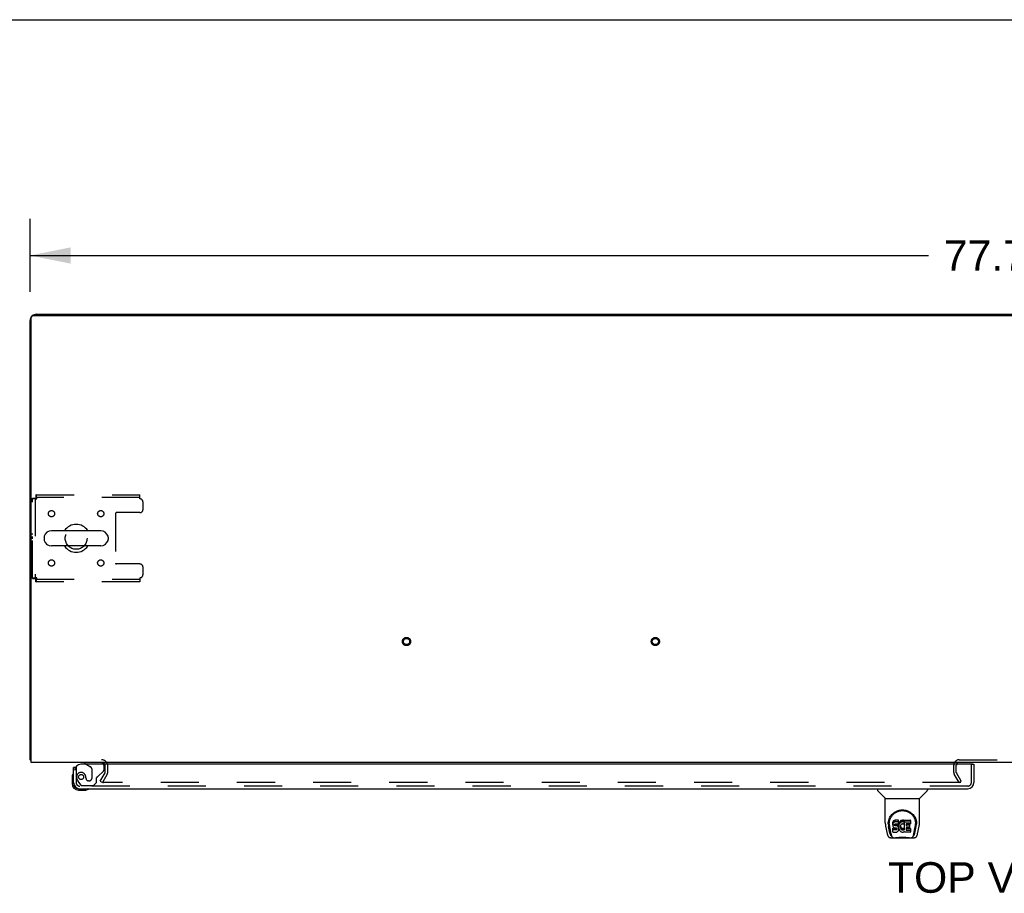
# Model space of a CAD drawing. Header units: inches. Extents: x 0 to 278, y 0 to 180.
# Tile 57 of 67: x 56 to 96, y 145 to 180. Entities that reach past the tile are written whole.
import ezdxf

# ---------------------------------------------------------------- set-up
doc = ezdxf.new("R2010")
doc.units = ezdxf.units.IN
doc.header["$LTSCALE"] = 15.310625
doc.header["$MEASUREMENT"] = 0
doc.linetypes.add('HIDDEN', pattern=[0.2, 0.1, -0.1])
doc.layers.get('0').update_dxf_attribs({"linetype": 'CONTINUOUS'})
for name, color, linetype in [('DEFAULT_2', 8, 'HIDDEN'), ('DIMENSIONS', 7, 'CONTINUOUS'), ('LEFTHAND_DOOR_ASSEMBLY', 7, 'CONTINUOUS'), ('WITNESSMARKS', 7, 'CONTINUOUS')]:
    doc.layers.add(name, color=color, linetype=linetype)
doc.styles.get("Standard").update_dxf_attribs({"font": 'arial.ttf'})
doc.dimstyles.new('DIMSTYLE_1', dxfattribs={"dimtxt": 1.228125, "dimasz": 1.6375, "dimexe": 0.09, "dimexo": 0.07, "dimgap": 0.0375, "dimtad": 0, "dimtih": 1, "dimtoh": 1, "dimzin": 4, "dimdsep": 46, "dimtxsty": 'Standard', "dimblk": '_FILLED', "dimblk1": '_FILLED', "dimblk2": '_FILLED', "dimcen": 0.09, "dimadec": 3, "dimazin": 1, "dimtfac": 1, "dimtdec": 3, "dimtofl": 0, "dimtmove": 0, "dimatfit": 3, "dimldrblk": '_FILLED', "dimfxl": 0, "dimtolj": 1, "dimtzin": 4, "dimarcsym": 0})

# ---------------------------------------------------------------- blocks, each defined once
blk = doc.blocks.new('_FILLED')
at = {"color": 0, "linetype": 'ByBlock'}
blk.add_solid([(0, 0), (-1, 0.2), (-1, -0.2)], dxfattribs=at)
blk = doc.blocks.new('*D1')
at = {"layer": 'DIMENSIONS', "color": 2, "linetype": 'Continuous'}
for p, q in [((56.702, 169.189), (56.702, 172.126)), ((134.452, 169.189), (134.452, 172.126)), ((56.702, 170.652), (92.817, 170.652)), ((134.452, 170.652), (98.337, 170.652))]:
    blk.add_line(p, q, dxfattribs=at)
at = {"layer": 'DIMENSIONS', "color": 2, "linetype": 'Continuous', "xscale": 1.6375, "yscale": 1.6375, "zscale": 1.6375, "rotation": 180}
blk.add_blockref('_FILLED', (56.702, 170.652), dxfattribs=at)
at = {"layer": 'DIMENSIONS', "color": 2, "linetype": 'Continuous', "xscale": 1.6375, "yscale": 1.6375, "zscale": 1.6375}
blk.add_blockref('_FILLED', (134.452, 170.652), dxfattribs=at)
at = {"layer": 'DIMENSIONS', "color": 2, "linetype": 'Continuous', "insert": (95.577, 171.266), "char_height": 1.2281, "width": 4.29159, "attachment_point": 2, "line_spacing_factor": 0.9}
blk.add_mtext('77.75', dxfattribs=at)

msp = doc.modelspace()

# ---------------------------------------------------------------- linework, layer by layer
at = {"color": 7, "linetype": 'Continuous'}
for p, q in [((0, 180.125), (278.375, 180.125)), ((64.202, 168.289), (64.202, 168.237)), ((64.202, 168.289), (126.952, 168.289)), ((95.577, 168.289), (95.577, 168.237)), ((59.543, 159.595), (57.568, 159.595)), ((57.268, 159.333), (57.268, 159.245)), ((59.843, 159.333), (59.843, 159.245)), ((59.543, 158.983), (57.568, 158.983)), ((56.754, 150.393), (56.702, 150.393))]:
    msp.add_line(p, q, dxfattribs=at)
at = {"color": 3, "linetype": 'Continuous'}
for p, q in [((56.814, 168.237), (134.34, 168.237)), ((56.948, 168.289), (64.202, 168.289)), ((56.702, 150.393), (56.702, 168.042)), ((56.754, 150.289), (56.754, 168.177)), ((134.4, 150.289), (56.754, 150.289))]:
    msp.add_line(p, q, dxfattribs=at)
for points in [[(56.73, 150.379), (56.726, 150.379), (56.722, 150.38), (56.719, 150.381), (56.717, 150.382), (56.714, 150.383), (56.711, 150.383), (56.709, 150.384), (56.707, 150.385), (56.705, 150.387), (56.704, 150.388), (56.703, 150.389), (56.702, 150.39), (56.702, 150.391), (56.702, 150.393)], [(56.754, 150.373), (56.754, 150.373), (56.75, 150.374), (56.745, 150.375), (56.741, 150.376), (56.737, 150.377), (56.73, 150.379)]]:
    msp.add_lwpolyline(points, dxfattribs=at)
for centre, radius, start, end in [((56.948, 168.042), 0.246, 140.5601, 180), ((56.814, 168.177), 0.06, 90, 180), ((56.948, 168.042), 0.246, 90, 129.4399), ((59.58, 150.146), 0.142, 26.4666, 90), ((94.046, 150.174), 0.115, 115.1781, 161.7549)]:
    msp.add_arc(centre, radius, start, end, dxfattribs=at)
at = {"color": 7, "linetype": 'Continuous'}
for centre, radius, start, end in [((57.568, 159.289), 0.306, 90, 164.3697), ((58.556, 159.289), 0.562, 32.9567, 147.0433), ((59.543, 159.289), 0.306, 15.6303, 90), ((57.412, 159.333), 0.144, 164.3697, 180), ((57.412, 159.245), 0.144, 180, 195.6303), ((57.568, 159.289), 0.306, 195.6303, 270), ((59.543, 159.289), 0.306, 270, 344.3697), ((59.7, 159.333), 0.144, 0, 15.6303), ((59.7, 159.245), 0.144, 344.3697, 360), ((58.556, 159.289), 0.562, 212.956, 327.044)]:
    msp.add_arc(centre, radius, start, end, dxfattribs=at)
at = {"layer": 'DEFAULT_2', "color": 8, "linetype": 'HIDDEN'}
for p, q in [((56.806, 157.673), (56.806, 160.905)), ((56.806, 160.905), (56.91, 160.905)), ((56.91, 160.905), (56.91, 157.673)), ((56.94, 161.039), (56.94, 160.935)), ((56.94, 161.039), (61.118, 161.039)), ((61.118, 160.935), (56.94, 160.935)), ((61.118, 160.872), (61.118, 161.039)), ((61.243, 160.445), (61.243, 160.747)), ((60.143, 160.29), (60.143, 158.288)), ((61.118, 160.32), (60.173, 160.32)), ((61.118, 158.258), (60.173, 158.258)), ((61.243, 157.831), (61.243, 158.133)), ((56.806, 157.673), (56.91, 157.673)), ((56.94, 157.539), (56.94, 157.643)), ((56.94, 157.643), (61.118, 157.643)), ((61.118, 157.539), (56.94, 157.539)), ((61.118, 157.706), (61.118, 157.539)), ((94.046, 150.393), (97.108, 150.393)), ((59.723, 149.885), (59.723, 150.146)), ((59.827, 149.885), (59.827, 150.146)), ((93.827, 149.885), (93.827, 150.174)), ((93.931, 149.885), (93.931, 150.174)), ((59.522, 149.528), (59.718, 149.868)), ((59.808, 149.816), (59.612, 149.476)), ((94.041, 149.476), (93.845, 149.816)), ((94.131, 149.528), (93.935, 149.868)), ((59.522, 149.528), (59.612, 149.476)), ((94.108, 149.476), (59.658, 149.476)), ((94.041, 149.476), (94.131, 149.528))]:
    msp.add_line(p, q, dxfattribs=at)
for points in [[(56.806, 160.905), (56.807, 160.903), (56.81, 160.9), (56.815, 160.898), (56.822, 160.896), (56.831, 160.893), (56.842, 160.891), (56.855, 160.888), (56.869, 160.886), (56.884, 160.884), (56.9, 160.881), (56.918, 160.879), (56.936, 160.877), (56.954, 160.874), (56.973, 160.872)], [(56.91, 160.905), (56.91, 160.903), (56.911, 160.9), (56.913, 160.898), (56.916, 160.896), (56.919, 160.893), (56.924, 160.891), (56.928, 160.888), (56.934, 160.886), (56.939, 160.884), (56.945, 160.881), (56.952, 160.879), (56.959, 160.877), (56.966, 160.874), (56.973, 160.872)], [(56.973, 160.872), (56.97, 160.891), (56.968, 160.909), (56.966, 160.927), (56.963, 160.944), (56.961, 160.961), (56.959, 160.976), (56.956, 160.99), (56.954, 161.003), (56.952, 161.013), (56.949, 161.022), (56.947, 161.03), (56.945, 161.035), (56.942, 161.038), (56.94, 161.039)], [(56.973, 160.872), (56.97, 160.879), (56.968, 160.886), (56.966, 160.893), (56.963, 160.899), (56.961, 160.905), (56.959, 160.911), (56.956, 160.917), (56.954, 160.921), (56.952, 160.925), (56.949, 160.929), (56.947, 160.931), (56.945, 160.933), (56.942, 160.935), (56.94, 160.935)], [(56.973, 157.706), (56.954, 157.704), (56.936, 157.701), (56.918, 157.699), (56.9, 157.697), (56.884, 157.694), (56.869, 157.692), (56.855, 157.689), (56.842, 157.687), (56.831, 157.685), (56.822, 157.682), (56.815, 157.68), (56.81, 157.678), (56.807, 157.675), (56.806, 157.673)], [(56.973, 157.706), (56.966, 157.704), (56.959, 157.701), (56.952, 157.699), (56.945, 157.697), (56.939, 157.694), (56.934, 157.692), (56.928, 157.689), (56.924, 157.687), (56.919, 157.685), (56.916, 157.682), (56.913, 157.68), (56.911, 157.678), (56.91, 157.675), (56.91, 157.673)], [(56.94, 157.539), (56.942, 157.54), (56.945, 157.543), (56.947, 157.548), (56.949, 157.555), (56.952, 157.565), (56.954, 157.575), (56.956, 157.588), (56.959, 157.602), (56.961, 157.617), (56.963, 157.633), (56.966, 157.651), (56.968, 157.669), (56.97, 157.687), (56.973, 157.706)], [(56.94, 157.643), (56.942, 157.643), (56.945, 157.645), (56.947, 157.646), (56.949, 157.649), (56.952, 157.653), (56.954, 157.657), (56.956, 157.661), (56.959, 157.667), (56.961, 157.672), (56.963, 157.679), (56.966, 157.685), (56.968, 157.692), (56.97, 157.699), (56.973, 157.706)], [(59.64, 149.502), (59.64, 149.5), (59.639, 149.498), (59.639, 149.496), (59.638, 149.494), (59.638, 149.494)], [(59.638, 149.494), (59.638, 149.492), (59.639, 149.49), (59.639, 149.488), (59.64, 149.486), (59.641, 149.485), (59.643, 149.483), (59.644, 149.482), (59.646, 149.48), (59.648, 149.479), (59.65, 149.478), (59.652, 149.477)], [(59.658, 149.476), (59.656, 149.477), (59.654, 149.477), (59.652, 149.477)]]:
    msp.add_lwpolyline(points, dxfattribs=at)
for centre, radius in [((57.566, 160.279), 0.125), ((59.545, 160.279), 0.125), ((58.556, 159.289), 0.438), ((57.566, 158.299), 0.125), ((59.545, 158.299), 0.125), ((71.834, 155.143), 0.164), ((71.834, 155.143), 0.124), ((81.834, 155.143), 0.164), ((81.834, 155.143), 0.124)]:
    msp.add_circle(centre, radius, dxfattribs=at)
for centre, radius, start, end in [((61.118, 160.747), 0.125, 0, 90), ((60.173, 160.29), 0.03, 90, 180), ((61.118, 160.445), 0.125, 270, 360), ((60.173, 158.288), 0.03, 180, 270), ((61.118, 158.133), 0.125, 0, 90), ((61.118, 157.831), 0.125, 270, 360), ((59.58, 150.146), 0.246, 0, 90), ((94.046, 150.174), 0.219, 90, 180), ((59.58, 150.146), 0.142, 0, 26.4666), ((94.046, 150.174), 0.115, 161.7549, 180), ((94.046, 150.174), 0.115, 90, 115.1781), ((59.69, 149.885), 0.033, 330, 360), ((59.69, 149.885), 0.137, 330, 360), ((93.964, 149.885), 0.137, 180, 210), ((93.964, 149.885), 0.033, 180, 210)]:
    msp.add_arc(centre, radius, start, end, dxfattribs=at)
at = {"layer": 'LEFTHAND_DOOR_ASSEMBLY', "color": 3, "linetype": 'Continuous'}
for p, q in [((58.452, 149.477), (58.452, 150.085)), ((94.577, 150.21), (58.744, 150.21)), ((94.639, 150.21), (94.639, 149.477)), ((58.698, 149.231), (94.393, 149.231))]:
    msp.add_line(p, q, dxfattribs=at)
at = {"layer": 'LEFTHAND_DOOR_ASSEMBLY', "color": 7, "linetype": 'Continuous'}
for p, q in [((58.527, 150.085), (58.452, 150.085)), ((58.894, 150.289), (58.894, 150.25)), ((58.894, 150.25), (58.963, 150.21)), ((94.577, 150.21), (94.639, 150.21)), ((58.392, 149.69), (58.392, 149.434)), ((58.452, 149.477), (58.452, 149.434)), ((58.655, 149.231), (58.698, 149.231)), ((90.76, 149.231), (90.76, 149.169)), ((92.768, 149.231), (92.768, 149.169)), ((58.655, 149.171), (58.911, 149.171)), ((91.07, 148.843), (90.772, 149.141)), ((91.075, 148.837), (92.453, 148.837)), ((91.075, 147.865), (91.075, 148.837)), ((92.453, 147.866), (92.453, 148.837)), ((92.459, 148.843), (92.757, 149.141)), ((91.09, 147.722), (91.156, 147.417)), ((91.193, 147.811), (91.193, 147.81)), ((91.201, 147.897), (91.199, 147.833)), ((91.263, 147.445), (91.21, 147.715)), ((91.237, 147.824), (91.237, 147.8)), ((91.247, 147.702), (91.304, 147.41)), ((91.38, 147.869), (91.378, 147.845)), ((91.378, 147.778), (91.378, 147.845)), ((91.38, 147.802), (91.378, 147.778)), ((91.378, 147.778), (91.379, 147.754)), ((91.379, 147.754), (91.383, 147.731)), ((91.385, 147.892), (91.38, 147.869)), ((91.38, 147.802), (91.38, 147.869)), ((91.385, 147.825), (91.38, 147.802)), ((91.381, 147.493), (91.381, 147.634)), ((91.383, 147.731), (91.391, 147.709)), ((91.394, 147.915), (91.385, 147.892)), ((91.385, 147.825), (91.385, 147.892)), ((91.394, 147.848), (91.385, 147.825)), ((91.444, 147.639), (91.385, 147.639)), ((91.385, 147.572), (91.385, 147.639)), ((91.391, 147.709), (91.404, 147.689)), ((91.408, 147.934), (91.394, 147.915)), ((91.394, 147.848), (91.394, 147.915)), ((91.408, 147.868), (91.394, 147.848)), ((91.404, 147.689), (91.42, 147.671)), ((91.417, 147.942), (91.408, 147.934)), ((91.408, 147.868), (91.408, 147.934)), ((91.417, 147.876), (91.408, 147.868)), ((91.426, 147.949), (91.417, 147.942)), ((91.417, 147.876), (91.417, 147.942)), ((91.426, 147.882), (91.417, 147.876)), ((91.42, 147.671), (91.44, 147.658)), ((91.448, 147.959), (91.426, 147.949)), ((91.426, 147.882), (91.426, 147.949)), ((91.448, 147.892), (91.426, 147.882)), ((91.44, 147.658), (91.451, 147.654)), ((91.505, 147.64), (91.444, 147.639)), ((91.444, 147.572), (91.444, 147.639)), ((91.471, 147.966), (91.448, 147.959)), ((91.448, 147.892), (91.448, 147.959)), ((91.471, 147.899), (91.448, 147.892)), ((91.449, 147.767), (91.45, 147.782)), ((91.45, 147.759), (91.449, 147.767)), ((91.45, 147.782), (91.452, 147.797)), ((91.45, 147.759), (91.45, 147.782)), ((91.452, 147.752), (91.45, 147.759)), ((91.451, 147.654), (91.463, 147.652)), ((91.452, 147.797), (91.455, 147.803)), ((91.452, 147.752), (91.452, 147.797)), ((91.457, 147.746), (91.452, 147.752)), ((91.455, 147.803), (91.461, 147.808)), ((91.457, 147.746), (91.457, 147.805)), ((91.463, 147.742), (91.457, 147.746)), ((91.461, 147.808), (91.475, 147.813)), ((91.463, 147.808), (91.462, 147.809)), ((91.477, 147.804), (91.463, 147.808)), ((91.463, 147.742), (91.463, 147.808)), ((91.477, 147.738), (91.463, 147.742)), ((91.463, 147.652), (91.511, 147.651)), ((91.611, 147.966), (91.471, 147.966)), ((91.471, 147.899), (91.471, 147.966)), ((91.611, 147.899), (91.471, 147.899)), ((91.475, 147.813), (91.49, 147.814)), ((91.501, 147.805), (91.477, 147.804)), ((91.477, 147.738), (91.477, 147.804)), ((91.501, 147.738), (91.477, 147.738)), ((91.49, 147.814), (91.603, 147.814)), ((91.525, 147.804), (91.501, 147.805)), ((91.501, 147.738), (91.501, 147.805)), ((91.525, 147.737), (91.501, 147.738)), ((91.52, 147.641), (91.505, 147.64)), ((91.505, 147.573), (91.505, 147.64)), ((91.511, 147.651), (91.518, 147.651)), ((91.518, 147.651), (91.525, 147.648)), ((91.527, 147.644), (91.52, 147.641)), ((91.52, 147.574), (91.52, 147.641)), ((91.549, 147.799), (91.525, 147.804)), ((91.525, 147.737), (91.525, 147.804)), ((91.549, 147.732), (91.525, 147.737)), ((91.525, 147.648), (91.531, 147.644)), ((91.529, 147.646), (91.527, 147.644)), ((91.527, 147.577), (91.527, 147.644)), ((91.531, 147.644), (91.536, 147.638)), ((91.532, 147.583), (91.532, 147.642)), ((91.536, 147.638), (91.543, 147.624)), ((91.542, 147.595), (91.542, 147.626)), ((91.543, 147.624), (91.545, 147.609)), ((91.544, 147.602), (91.544, 147.614)), ((91.545, 147.609), (91.544, 147.602)), ((91.56, 147.794), (91.549, 147.799)), ((91.549, 147.732), (91.549, 147.799)), ((91.56, 147.727), (91.549, 147.732)), ((91.57, 147.787), (91.56, 147.794)), ((91.56, 147.727), (91.56, 147.794)), ((91.57, 147.72), (91.56, 147.727)), ((91.587, 147.77), (91.57, 147.787)), ((91.57, 147.72), (91.57, 147.787)), ((91.587, 147.703), (91.57, 147.72)), ((91.6, 147.75), (91.587, 147.77)), ((91.587, 147.703), (91.587, 147.77)), ((91.6, 147.683), (91.587, 147.703)), ((91.609, 147.728), (91.6, 147.75)), ((91.6, 147.683), (91.6, 147.75)), ((91.609, 147.661), (91.6, 147.683)), ((91.603, 147.814), (91.609, 147.814)), ((91.609, 147.814), (91.61, 147.82)), ((91.61, 147.724), (91.609, 147.728)), ((91.609, 147.661), (91.609, 147.728)), ((91.616, 147.638), (91.609, 147.661)), ((91.61, 147.82), (91.612, 147.833)), ((91.615, 147.802), (91.61, 147.758)), ((91.61, 147.691), (91.61, 147.758)), ((91.615, 147.735), (91.61, 147.691)), ((91.61, 147.691), (91.611, 147.669)), ((91.612, 147.923), (91.611, 147.966)), ((91.611, 147.899), (91.611, 147.966)), ((91.612, 147.856), (91.611, 147.899)), ((91.611, 147.669), (91.614, 147.646)), ((91.612, 147.856), (91.612, 147.923)), ((91.612, 147.833), (91.612, 147.856)), ((91.614, 147.646), (91.619, 147.625)), ((91.619, 147.824), (91.615, 147.802)), ((91.615, 147.735), (91.615, 147.802)), ((91.619, 147.757), (91.615, 147.735)), ((91.618, 147.614), (91.616, 147.638)), ((91.616, 147.59), (91.618, 147.614)), ((91.618, 147.614), (91.618, 147.629)), ((91.625, 147.845), (91.619, 147.824)), ((91.619, 147.757), (91.619, 147.824)), ((91.625, 147.779), (91.619, 147.757)), ((91.619, 147.625), (91.626, 147.604)), ((91.634, 147.866), (91.625, 147.845)), ((91.625, 147.779), (91.625, 147.845)), ((91.634, 147.799), (91.625, 147.779)), ((91.645, 147.885), (91.634, 147.866)), ((91.634, 147.799), (91.634, 147.866)), ((91.645, 147.819), (91.634, 147.799)), ((91.657, 147.904), (91.645, 147.885)), ((91.645, 147.819), (91.645, 147.885)), ((91.657, 147.837), (91.645, 147.819)), ((91.672, 147.92), (91.657, 147.904)), ((91.657, 147.837), (91.657, 147.904)), ((91.672, 147.854), (91.657, 147.837)), ((91.688, 147.936), (91.672, 147.92)), ((91.672, 147.854), (91.672, 147.92)), ((91.688, 147.869), (91.672, 147.854)), ((91.684, 147.733), (91.68, 147.706)), ((91.68, 147.706), (91.68, 147.68)), ((91.68, 147.68), (91.681, 147.666)), ((91.681, 147.666), (91.681, 147.706)), ((91.681, 147.666), (91.684, 147.654)), ((91.683, 147.726), (91.684, 147.72)), ((91.687, 147.746), (91.684, 147.733)), ((91.684, 147.72), (91.694, 147.696)), ((91.684, 147.654), (91.684, 147.72)), ((91.684, 147.654), (91.694, 147.629)), ((91.693, 147.758), (91.687, 147.746)), ((91.707, 147.949), (91.688, 147.936)), ((91.688, 147.869), (91.688, 147.936)), ((91.707, 147.882), (91.688, 147.869)), ((91.707, 147.781), (91.693, 147.758)), ((91.694, 147.696), (91.708, 147.672)), ((91.694, 147.629), (91.694, 147.696)), ((91.694, 147.629), (91.708, 147.606)), ((91.727, 147.957), (91.707, 147.949)), ((91.707, 147.882), (91.707, 147.949)), ((91.727, 147.891), (91.707, 147.882)), ((91.716, 147.791), (91.707, 147.781)), ((91.708, 147.672), (91.716, 147.662)), ((91.708, 147.606), (91.708, 147.672)), ((91.708, 147.606), (91.716, 147.596)), ((91.726, 147.799), (91.716, 147.791)), ((91.716, 147.662), (91.727, 147.653)), ((91.716, 147.596), (91.716, 147.662)), ((91.751, 147.809), (91.726, 147.799)), ((91.749, 147.962), (91.727, 147.957)), ((91.727, 147.891), (91.727, 147.957)), ((91.749, 147.896), (91.727, 147.891)), ((91.727, 147.653), (91.738, 147.646)), ((91.727, 147.587), (91.727, 147.653)), ((91.738, 147.646), (91.75, 147.641)), ((91.738, 147.579), (91.738, 147.646)), ((91.771, 147.965), (91.749, 147.962)), ((91.749, 147.896), (91.749, 147.962)), ((91.771, 147.898), (91.749, 147.896)), ((91.75, 147.641), (91.763, 147.639)), ((91.75, 147.574), (91.75, 147.641)), ((91.764, 147.813), (91.751, 147.809)), ((91.763, 147.639), (91.777, 147.638)), ((91.763, 147.572), (91.763, 147.639)), ((91.778, 147.812), (91.764, 147.813)), ((91.771, 147.965), (91.794, 147.964)), ((91.771, 147.898), (91.771, 147.965)), ((91.794, 147.897), (91.771, 147.898)), ((91.777, 147.638), (91.79, 147.64)), ((91.777, 147.572), (91.777, 147.638)), ((91.791, 147.809), (91.778, 147.812)), ((91.79, 147.64), (91.803, 147.644)), ((91.79, 147.574), (91.79, 147.64)), ((91.803, 147.804), (91.791, 147.809)), ((91.805, 147.962), (91.794, 147.964)), ((91.794, 147.897), (91.794, 147.964)), ((91.805, 147.896), (91.794, 147.897)), ((91.803, 147.644), (91.815, 147.65)), ((91.803, 147.578), (91.803, 147.644)), ((91.815, 147.959), (91.805, 147.962)), ((91.805, 147.896), (91.805, 147.962)), ((91.815, 147.892), (91.805, 147.896)), ((91.835, 147.875), (91.809, 147.807)), ((91.834, 147.947), (91.815, 147.959)), ((91.815, 147.892), (91.815, 147.959)), ((91.834, 147.88), (91.815, 147.892)), ((91.815, 147.65), (91.826, 147.657)), ((91.815, 147.583), (91.815, 147.65)), ((91.826, 147.657), (91.826, 147.591)), ((91.832, 147.656), (91.844, 147.639)), ((91.834, 147.947), (91.834, 147.88)), ((91.836, 147.943), (91.836, 147.88)), ((91.844, 147.964), (92.081, 147.964)), ((91.844, 147.572), (91.844, 147.964)), ((91.844, 147.897), (92.081, 147.897)), ((91.914, 147.809), (91.914, 147.742)), ((91.915, 147.651), (91.915, 147.573)), ((92.081, 147.814), (91.919, 147.814)), ((91.919, 147.804), (92.05, 147.804)), ((91.919, 147.737), (92.05, 147.737)), ((92.05, 147.655), (91.92, 147.655)), ((91.92, 147.636), (92.081, 147.636)), ((92.054, 147.8), (92.054, 147.66)), ((92.085, 147.959), (92.085, 147.818)), ((92.086, 147.631), (92.086, 147.492)), ((92.225, 147.41), (92.281, 147.699)), ((92.266, 147.445), (92.319, 147.715)), ((92.281, 147.699), (92.282, 147.703)), ((92.328, 147.897), (92.329, 147.833)), ((92.335, 147.81), (92.335, 147.811)), ((92.373, 147.417), (92.438, 147.722)), ((91.28, 147.262), (91.506, 147.262)), ((91.314, 147.341), (91.321, 147.341)), ((91.32, 147.345), (91.323, 147.336)), ((91.324, 147.335), (91.323, 147.336)), ((91.366, 147.262), (91.365, 147.262)), ((91.444, 147.572), (91.385, 147.572)), ((91.386, 147.488), (91.53, 147.488)), ((91.505, 147.573), (91.444, 147.572)), ((91.52, 147.574), (91.505, 147.573)), ((91.526, 147.243), (91.506, 147.263)), ((91.527, 147.577), (91.52, 147.574)), ((92.002, 147.243), (91.526, 147.243)), ((91.532, 147.583), (91.527, 147.577)), ((91.53, 147.488), (91.541, 147.489)), ((91.542, 147.595), (91.532, 147.583)), ((91.541, 147.489), (91.553, 147.493)), ((91.544, 147.602), (91.542, 147.595)), ((91.553, 147.493), (91.572, 147.507)), ((91.572, 147.507), (91.589, 147.524)), ((91.589, 147.524), (91.596, 147.534)), ((91.596, 147.534), (91.602, 147.545)), ((91.602, 147.545), (91.61, 147.567)), ((91.61, 147.567), (91.616, 147.59)), ((91.626, 147.604), (91.647, 147.564)), ((91.647, 147.564), (91.66, 147.546)), ((91.66, 147.546), (91.675, 147.529)), ((91.675, 147.529), (91.691, 147.514)), ((91.691, 147.514), (91.709, 147.5)), ((91.709, 147.5), (91.719, 147.495)), ((91.716, 147.596), (91.727, 147.587)), ((91.719, 147.495), (91.729, 147.492)), ((91.727, 147.587), (91.738, 147.579)), ((91.729, 147.492), (91.751, 147.486)), ((91.738, 147.579), (91.75, 147.574)), ((91.75, 147.574), (91.763, 147.572)), ((91.751, 147.486), (91.773, 147.484)), ((91.763, 147.572), (91.777, 147.572)), ((91.773, 147.484), (91.795, 147.487)), ((91.777, 147.572), (91.79, 147.574)), ((91.79, 147.574), (91.803, 147.578)), ((91.795, 147.487), (91.816, 147.493)), ((91.803, 147.578), (91.815, 147.583)), ((91.815, 147.583), (91.826, 147.591)), ((91.816, 147.493), (91.835, 147.505)), ((91.832, 147.589), (91.844, 147.572)), ((91.846, 147.505), (91.835, 147.505)), ((91.835, 147.505), (91.835, 147.505)), ((91.846, 147.492), (91.846, 147.505)), ((92.081, 147.488), (91.85, 147.488)), ((91.92, 147.569), (92.081, 147.569)), ((92.002, 147.243), (92.023, 147.263)), ((92.022, 147.262), (92.249, 147.262)), ((92.164, 147.262), (92.163, 147.262)), ((92.205, 147.336), (92.209, 147.345)), ((92.205, 147.335), (92.205, 147.336)), ((92.207, 147.341), (92.214, 147.341))]:
    msp.add_line(p, q, dxfattribs=at)
at = {"layer": 'LEFTHAND_DOOR_ASSEMBLY', "color": 8, "linetype": 'HIDDEN'}
for p, q in [((58.556, 150.085), (58.527, 150.085)), ((58.556, 150.085), (58.556, 149.477)), ((59.524, 150.289), (58.894, 150.289)), ((58.963, 150.21), (59.132, 150.112)), ((59.182, 150.025), (59.182, 149.646)), ((59.681, 150.009), (59.681, 150.132)), ((94.535, 149.477), (94.535, 150.21)), ((58.953, 149.646), (58.953, 149.635)), ((59.374, 149.482), (59.374, 149.661)), ((59.432, 149.719), (59.652, 149.939)), ((58.63, 149.534), (58.732, 149.39)), ((94.393, 149.335), (58.698, 149.335)), ((58.796, 149.356), (59.248, 149.356)), ((59.084, 149.548), (59.051, 149.548)), ((59.248, 149.356), (59.374, 149.482))]:
    msp.add_line(p, q, dxfattribs=at)
at = {"layer": 'LEFTHAND_DOOR_ASSEMBLY', "color": 7, "linetype": 'Continuous'}
for points in [[(91.194, 147.823), (91.196, 147.865), (91.203, 147.914), (91.214, 147.961), (91.228, 148.006), (91.245, 148.047), (91.265, 148.087), (91.287, 148.124), (91.312, 148.159), (91.339, 148.191), (91.369, 148.222), (91.4, 148.25), (91.434, 148.276), (91.47, 148.299), (91.507, 148.32), (91.547, 148.338), (91.588, 148.353), (91.631, 148.365), (91.675, 148.374), (91.72, 148.379), (91.765, 148.381), (91.81, 148.379), (91.854, 148.374), (91.898, 148.365), (91.941, 148.353), (91.982, 148.338), (92.022, 148.32), (92.059, 148.299), (92.095, 148.275), (92.129, 148.25), (92.16, 148.221), (92.19, 148.191), (92.217, 148.158), (92.242, 148.123), (92.264, 148.086), (92.284, 148.047), (92.301, 148.005), (92.315, 147.96), (92.326, 147.914), (92.333, 147.864), (92.335, 147.823)], [(91.237, 147.824), (91.238, 147.844), (91.239, 147.868), (91.242, 147.892), (91.246, 147.916), (91.25, 147.939), (91.256, 147.962), (91.263, 147.985), (91.27, 148.007), (91.279, 148.029), (91.288, 148.05), (91.299, 148.07), (91.31, 148.09), (91.321, 148.109), (91.333, 148.127), (91.346, 148.144), (91.359, 148.161), (91.373, 148.176), (91.387, 148.191), (91.401, 148.205), (91.416, 148.219), (91.431, 148.232), (91.446, 148.244), (91.462, 148.255), (91.477, 148.265), (91.493, 148.275), (91.509, 148.284), (91.525, 148.293), (91.541, 148.301), (91.556, 148.308), (91.572, 148.314), (91.588, 148.32), (91.604, 148.326), (91.62, 148.33), (91.636, 148.335), (91.652, 148.338), (91.668, 148.342), (91.684, 148.344), (91.7, 148.347), (91.716, 148.348), (91.732, 148.349), (91.748, 148.35), (91.764, 148.35), (91.779, 148.35), (91.795, 148.35), (91.811, 148.348), (91.827, 148.347), (91.843, 148.344), (91.859, 148.342), (91.875, 148.339), (91.891, 148.335), (91.907, 148.331), (91.923, 148.326), (91.939, 148.321), (91.955, 148.315), (91.971, 148.308), (91.987, 148.301), (92.003, 148.293), (92.019, 148.285), (92.035, 148.276), (92.051, 148.266), (92.066, 148.255), (92.081, 148.244), (92.097, 148.232), (92.112, 148.22), (92.127, 148.206), (92.141, 148.192), (92.155, 148.177), (92.169, 148.161), (92.182, 148.144), (92.195, 148.127), (92.207, 148.109), (92.219, 148.09), (92.23, 148.07), (92.24, 148.05), (92.249, 148.029), (92.258, 148.008), (92.266, 147.985), (92.272, 147.963), (92.278, 147.94), (92.283, 147.916), (92.287, 147.892), (92.289, 147.868), (92.291, 147.844), (92.291, 147.824)], [(91.075, 147.865), (91.076, 147.833), (91.079, 147.793), (91.085, 147.753), (91.09, 147.722)], [(91.193, 147.811), (91.193, 147.815), (91.194, 147.823)], [(91.237, 147.8), (91.238, 147.784), (91.239, 147.756), (91.242, 147.728), (91.247, 147.702)], [(91.385, 147.639), (91.385, 147.639), (91.384, 147.639), (91.384, 147.639), (91.383, 147.638), (91.383, 147.638), (91.383, 147.638), (91.382, 147.638), (91.382, 147.637), (91.382, 147.637), (91.381, 147.636), (91.381, 147.636), (91.381, 147.635), (91.381, 147.635), (91.381, 147.634)], [(92.282, 147.703), (92.283, 147.706), (92.283, 147.709), (92.284, 147.712), (92.284, 147.715), (92.285, 147.719), (92.285, 147.722), (92.286, 147.725), (92.286, 147.729), (92.287, 147.732), (92.287, 147.736), (92.288, 147.74), (92.288, 147.744), (92.289, 147.748), (92.289, 147.752), (92.289, 147.756), (92.29, 147.76), (92.29, 147.764), (92.29, 147.769), (92.291, 147.774), (92.291, 147.778), (92.291, 147.783), (92.291, 147.788), (92.291, 147.793), (92.291, 147.798), (92.291, 147.824)], [(92.335, 147.823), (92.335, 147.816), (92.335, 147.811)], [(92.438, 147.722), (92.444, 147.752), (92.449, 147.792), (92.452, 147.832), (92.453, 147.866)], [(91.156, 147.417), (91.158, 147.404), (91.163, 147.385), (91.168, 147.369), (91.173, 147.354), (91.179, 147.34), (91.185, 147.328), (91.192, 147.316), (91.199, 147.306), (91.207, 147.296), (91.216, 147.287), (91.226, 147.279), (91.238, 147.273), (91.25, 147.267), (91.263, 147.264), (91.276, 147.263), (91.28, 147.262)], [(91.304, 147.41), (91.306, 147.398), (91.309, 147.384), (91.313, 147.371), (91.316, 147.358), (91.32, 147.345)], [(91.324, 147.335), (91.329, 147.323), (91.335, 147.31), (91.341, 147.299), (91.348, 147.29), (91.356, 147.282), (91.364, 147.275), (91.373, 147.269), (91.382, 147.265), (91.392, 147.263), (91.4, 147.262)], [(91.385, 147.572), (91.385, 147.572), (91.384, 147.572), (91.384, 147.572), (91.383, 147.572), (91.383, 147.571), (91.383, 147.571), (91.382, 147.571), (91.382, 147.57), (91.382, 147.57), (91.381, 147.57), (91.381, 147.569), (91.381, 147.569), (91.381, 147.568), (91.381, 147.567)], [(91.481, 147.262), (91.501, 147.263), (91.523, 147.265), (91.547, 147.267), (91.571, 147.269), (91.597, 147.272), (91.624, 147.275), (91.651, 147.278), (91.68, 147.28), (91.709, 147.282), (91.738, 147.283), (91.767, 147.283), (91.796, 147.283), (91.825, 147.282), (91.854, 147.28), (91.882, 147.278), (91.908, 147.275), (91.935, 147.272), (91.96, 147.269), (91.984, 147.267), (92.006, 147.264), (92.028, 147.263), (92.048, 147.262)], [(91.481, 147.262), (91.503, 147.263), (91.53, 147.265), (91.557, 147.267), (91.614, 147.273)], [(91.614, 147.273), (91.643, 147.276), (91.673, 147.278), (91.703, 147.28), (91.733, 147.281), (91.764, 147.281), (91.794, 147.281), (91.825, 147.28), (91.855, 147.278), (91.885, 147.276), (91.914, 147.273), (91.971, 147.267)], [(91.971, 147.267), (91.999, 147.265), (92.025, 147.263), (92.048, 147.262)], [(92.129, 147.262), (92.136, 147.263), (92.146, 147.265), (92.156, 147.269), (92.165, 147.275), (92.173, 147.282), (92.18, 147.29), (92.187, 147.299), (92.193, 147.31), (92.2, 147.322), (92.205, 147.335)], [(92.209, 147.345), (92.212, 147.358), (92.216, 147.371), (92.219, 147.384), (92.222, 147.398), (92.225, 147.41)], [(92.249, 147.262), (92.252, 147.263), (92.265, 147.264), (92.278, 147.267), (92.29, 147.272), (92.302, 147.279), (92.312, 147.287), (92.321, 147.296), (92.33, 147.305), (92.337, 147.316), (92.343, 147.327), (92.349, 147.34), (92.355, 147.353), (92.36, 147.369), (92.365, 147.385), (92.37, 147.404), (92.373, 147.417)]]:
    msp.add_lwpolyline(points, dxfattribs=at)
at = {"layer": 'LEFTHAND_DOOR_ASSEMBLY', "color": 8, "linetype": 'HIDDEN'}
msp.add_circle((58.756, 149.698), 0.101, dxfattribs=at)
at = {"layer": 'LEFTHAND_DOOR_ASSEMBLY', "color": 3, "linetype": 'Continuous'}
for centre, radius, start, end in [((58.744, 149.96), 0.25, 90, 180), ((94.577, 150.19), 0.02, 0, 90), ((58.698, 149.477), 0.246, 180, 270), ((94.393, 149.477), 0.246, 270, 360)]:
    msp.add_arc(centre, radius, start, end, dxfattribs=at)
at = {"layer": 'LEFTHAND_DOOR_ASSEMBLY', "color": 8, "linetype": 'HIDDEN'}
for centre, radius, start, end in [((59.082, 150.025), 0.1, 0, 59.908), ((59.581, 150.009), 0.1, 315, 360), ((59.524, 150.132), 0.157, 0, 29.8303), ((58.756, 149.698), 0.187, 17.8482, 196.8439), ((58.946, 149.756), 0.386, 196.8439, 215.1), ((58.56, 149.635), 0.393, 1.6599, 17.9298), ((59.051, 149.646), 0.098, 180, 270), ((59.084, 149.646), 0.098, 270, 360), ((59.413, 149.661), 0.039, 111.6096, 180), ((59.362, 149.79), 0.1, 291.6096, 315), ((58.698, 149.477), 0.142, 180, 270), ((58.796, 149.435), 0.079, 215.1, 270), ((94.393, 149.477), 0.142, 270, 360)]:
    msp.add_arc(centre, radius, start, end, dxfattribs=at)
at = {"layer": 'LEFTHAND_DOOR_ASSEMBLY', "color": 7, "linetype": 'Continuous'}
for centre, radius, start, end in [((59.524, 150.132), 0.157, 29.8303, 90), ((58.642, 149.69), 0.25, 149.1101, 180), ((58.44, 149.811), 0.015, 96.3796, 149.1101), ((58.437, 149.811), 0.015, 0, 83.6204), ((58.655, 149.434), 0.263, 180, 270), ((58.655, 149.434), 0.203, 180, 270), ((58.911, 149.421), 0.25, 270, 300.8899), ((59.032, 149.216), 0.015, 6.3796, 90), ((59.032, 149.219), 0.015, 300.8899, 353.6204), ((90.8, 149.169), 0.0394, 180, 225), ((91.083, 148.857), 0.0197, 225, 262.5), ((92.445, 148.857), 0.0197, 277.5, 315), ((92.729, 149.169), 0.0394, 315, 360)]:
    msp.add_arc(centre, radius, start, end, dxfattribs=at)
for centre, major_axis, ratio, start_param, end_param in [((91.764, 147.823), (0, 0.565), 0.999848, 1.137008, 1.76365), ((91.764, 147.823), (0, 0.565), 0.999848, 4.519536, 5.145564), ((91.805, 147.808), (0.00448, 0), 1, -1.986921, -0.366491), ((91.828, 147.654), (0, 0.00448), 1, 0, 0.651783), ((91.828, 147.654), (0.00448, 0), 1, 0.594971, 1.570796), ((91.831, 147.943), (0, 0.00448), 1, -1.566905, -0.665444), ((91.831, 147.877), (0.00448, 0), 1, 0.003842, 0.905353), ((91.919, 147.809), (0.00448, 0), 1, 1.570796, 3.141593), ((91.919, 147.742), (0.00448, 0), 1, -3.141593, -1.570796), ((91.919, 147.809), (0, 0.00448), 1, 1.96475, 3.141593), ((91.92, 147.651), (0.00448, 0), 1, 1.570796, 3.141593), ((91.92, 147.64), (0.00448, 0), 1, -3.141593, -1.570796), ((92.05, 147.8), (0.00448, 0), 1, 0, 1.570796), ((92.05, 147.733), (0.00448, 0), 1, 0, 1.570796), ((92.05, 147.66), (0.00448, 0), 1, -1.570796, 0), ((92.081, 147.959), (0.00448, 0), 1, 0, 1.570796), ((92.081, 147.893), (0.00448, 0), 1, 0, 1.570796), ((92.081, 147.818), (0.00448, 0), 1, -1.570796, 0), ((92.081, 147.631), (0.00448, 0), 1, 0, 1.570796), ((91.32, 147.696), (0.007, 0.354), 0.213027, -3.923008, -3.13761), ((91.386, 147.493), (0, 0.00483), 1, -4.712389, -3.141593), ((91.828, 147.587), (0.00448, 0), 1, 0.594971, 2.222579), ((91.85, 147.492), (0.00448, 0), 1, -3.141593, -1.570796), ((91.92, 147.573), (0.00448, 0), 1, -3.141593, -1.570796), ((92.081, 147.564), (0.00448, 0), 1, 0, 1.570796), ((92.081, 147.492), (0.00448, 0), 1, -1.570796, 0), ((92.208, 147.696), (-0.007, 0.354), 0.213027, -3.145575, -2.360177)]:
    msp.add_ellipse(centre, major_axis=major_axis, ratio=ratio, start_param=start_param, end_param=end_param, dxfattribs=at)
at = {"layer": 'WITNESSMARKS', "color": 40, "linetype": 'Continuous'}
for p, q in [((56.754, 159.476), (56.816, 159.476)), ((56.754, 159.351), (56.816, 159.351)), ((56.754, 159.289), (56.816, 159.289))]:
    msp.add_line(p, q, dxfattribs=at)

# ---------------------------------------------------------------- texts
at = {"layer": 'DIMENSIONS', "color": 2, "linetype": 'Continuous', "insert": (95.378, 146.277), "char_height": 1.2281, "width": 8.3686, "attachment_point": 2, "line_spacing_factor": 0.9}
msp.add_mtext('TOP VIEW', dxfattribs=at)

# ---------------------------------------------------------------- dimensions: what is measured, and where the dimension line sits
at = {"layer": 'DIMENSIONS', "color": 2, "linetype": 'Continuous'}
dim = msp.add_linear_dim(base=(56.702, 170.652), p1=(134.452, 172.196), p2=(56.702, 172.196), angle=180, dimstyle='DIMSTYLE_1', dxfattribs=at)
dim.commit()
dim.dimension.update_dxf_attribs({"geometry": '*D1', "text_midpoint": (95.581, 170.636), "dimtype": 160})

doc.saveas('drawing.dxf')
